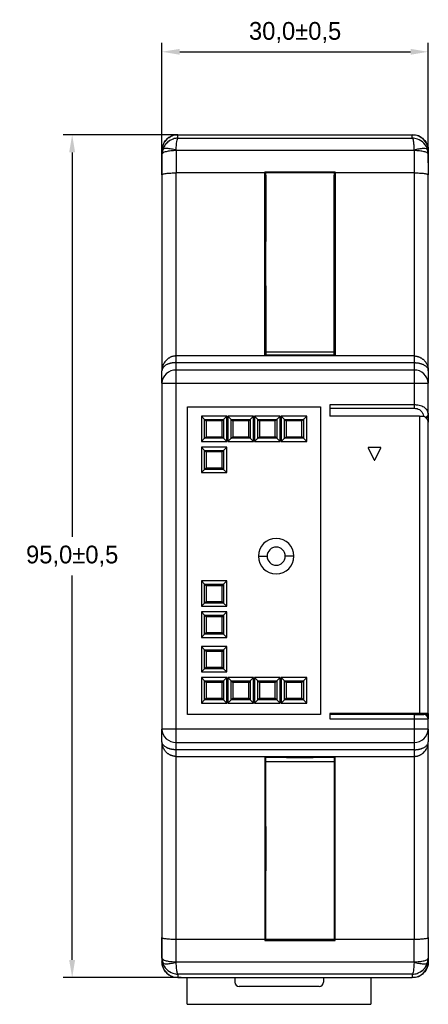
# Model space of a CAD drawing. Header units: millimetres. Extents: x 844 to 1341, y 0 to 352.
# Tile 7 of 14: x 980 to 1026, y 121 to 231. Entities that reach past the tile are written whole.
import ezdxf

# ---------------------------------------------------------------- set-up
doc = ezdxf.new("R2010")
doc.units = ezdxf.units.MM
doc.header["$LTSCALE"] = 2
doc.header["$PDSIZE"] = -1
doc.layers.add('HMI-D4', color=250, linetype='Continuous')
doc.dimstyles.new('ISO-25', dxfattribs={"dimtxt": 2.5, "dimasz": 2.5, "dimexe": 1.25, "dimexo": 0.625, "dimtad": 1, "dimtxsty": 'Standard', "dimcen": 2.5, "dimadec": 0, "dimazin": 0, "dimtfac": 1, "dimtmove": 0, "dimatfit": 3, "dimfxl": 1, "dimarcsym": 0})

# ---------------------------------------------------------------- blocks, each defined once
blk = doc.blocks.new('*D10')
at = {"layer": 'Defpoints', "color": 0}
for p in [(1025.93, 227.88), (1025.93, 215.38), (995.93, 215.17)]:
    blk.add_point(p, dxfattribs=at)
at = {"layer": 'HMI-D4', "color": 0, "lineweight": -2}
for p, q in [((995.93, 215.17), (995.93, 228.88)), ((1025.93, 215.38), (1025.93, 228.88)), ((997.93, 227.88), (1023.93, 227.88))]:
    blk.add_line(p, q, dxfattribs=at)
at = {"layer": 'HMI-D4', "color": 0}
for points in [[(997.93, 228.21), (997.93, 227.55), (995.93, 227.88)], [(1023.93, 228.21), (1023.93, 227.55), (1025.93, 227.88)]]:
    blk.add_solid(points, dxfattribs=at)
at = {"layer": 'HMI-D4', "color": 0, "insert": (1010.93, 230.05), "char_height": 2, "attachment_point": 5}
blk.add_mtext('30,0±0,5', dxfattribs=at)
blk = doc.blocks.new('*D11')
at = {"layer": 'Defpoints', "color": 0}
for p in [(997.73, 218.54), (985.82, 123.54), (998.11, 123.54)]:
    blk.add_point(p, dxfattribs=at)
at = {"layer": 'HMI-D4', "color": 0, "lineweight": -2}
for p, q in [((997.73, 218.54), (984.82, 218.54)), ((985.82, 216.54), (985.82, 173.2)), ((985.82, 125.54), (985.82, 168.87)), ((998.11, 123.54), (984.82, 123.54))]:
    blk.add_line(p, q, dxfattribs=at)
at = {"layer": 'HMI-D4', "color": 0}
for points in [[(985.48, 216.54), (986.15, 216.54), (985.82, 218.54)], [(985.48, 125.54), (986.15, 125.54), (985.82, 123.54)]]:
    blk.add_solid(points, dxfattribs=at)
at = {"layer": 'HMI-D4', "color": 0, "insert": (985.82, 171.04), "char_height": 2, "attachment_point": 5}
blk.add_mtext('95,0±0,5', dxfattribs=at)

msp = doc.modelspace()

# ---------------------------------------------------------------- linework, layer by layer
at = {"color": 7, "linetype": 'Continuous', "lineweight": 25}
for p, q in [((997.73, 218.54), (1024.13, 218.54)), ((997.73, 218.14), (997.73, 218.54)), ((997.73, 218.14), (1024.13, 218.14)), ((1024.13, 218.14), (1024.13, 218.54)), ((995.93, 216.74), (995.93, 214.03)), ((995.93, 216.33), (995.93, 216.74)), ((995.99, 216.41), (995.93, 216.33)), ((996.03, 216.87), (995.96, 216.4)), ((996.07, 216.88), (996.05, 216.86)), ((997.53, 216.75), (997.53, 214.24)), ((997.54, 216.8), (1024.33, 216.8)), ((1024.33, 216.75), (1024.33, 214.24)), ((1025.87, 216.82), (1025.81, 216.86)), ((1025.91, 216.4), (1025.84, 216.87)), ((1025.93, 216.33), (1025.88, 216.41)), ((1025.93, 216.74), (1025.93, 214.03)), ((1025.93, 216.33), (1025.93, 216.74)), ((995.93, 214.03), (995.93, 216.33)), ((1025.93, 216.33), (1025.93, 214.03)), ((997.53, 193.6), (997.53, 214.24)), ((1007.51, 214.24), (997.53, 214.24)), ((1007.51, 214.34), (1015.44, 214.34)), ((1007.51, 214.34), (1007.51, 214.24)), ((1007.51, 214.34), (1007.62, 214.23)), ((1007.51, 193.63), (1007.51, 214.24)), ((1007.62, 213.97), (1007.62, 214.23)), ((1015.33, 214.23), (1007.62, 214.23)), ((1015.44, 214.34), (1015.33, 214.23)), ((1015.33, 214.23), (1015.33, 213.97)), ((1015.44, 214.24), (1015.44, 214.34)), ((1015.44, 214.24), (1015.44, 193.63)), ((1024.33, 214.24), (1015.44, 214.24)), ((1024.33, 214.24), (1024.33, 193.6)), ((995.93, 214.03), (995.93, 191.94)), ((1007.62, 213.97), (1007.62, 206.49)), ((1015.33, 206.49), (1015.33, 213.97)), ((1025.93, 191.94), (1025.93, 214.03)), ((1007.62, 201.49), (1007.62, 206.49)), ((1015.33, 201.49), (1015.33, 206.49)), ((1007.62, 201.49), (1007.62, 193.74)), ((1015.33, 193.74), (1015.33, 201.49)), ((1024.33, 193.6), (997.53, 193.6)), ((1007.51, 193.63), (1007.62, 193.74)), ((1015.44, 193.63), (1007.51, 193.63)), ((1015.33, 194.04), (1007.62, 194.04)), ((1007.62, 193.74), (1009.98, 193.74)), ((1009.98, 193.74), (1012.98, 193.74)), ((1012.98, 193.74), (1015.33, 193.74)), ((1015.44, 193.63), (1015.33, 193.74)), ((997.53, 192.02), (997.53, 192.85)), ((997.53, 192.85), (1024.33, 192.85)), ((997.53, 190.52), (997.53, 192.02)), ((1024.33, 192.02), (997.53, 192.02)), ((1024.33, 192.85), (1024.33, 192.02)), ((1024.33, 192.02), (1024.33, 190.52)), ((995.93, 190.52), (995.93, 191.94)), ((1025.93, 191.94), (1025.93, 190.52)), ((995.93, 190.52), (997.53, 190.52)), ((995.93, 190.52), (995.93, 151.55)), ((997.53, 151.55), (997.53, 190.52)), ((997.53, 190.52), (1024.33, 190.52)), ((1024.33, 190.52), (1024.33, 188.09)), ((1024.33, 190.52), (1025.93, 190.52)), ((1025.93, 187.15), (1025.93, 190.52)), ((998.8, 187.87), (1013.8, 187.87)), ((998.8, 153.2), (998.8, 187.87)), ((1013.8, 187.87), (1013.8, 153.2)), ((1024.33, 188.09), (1014.83, 188.09)), ((1014.83, 188.09), (1014.83, 186.8)), ((1014.83, 187.72), (1024.33, 187.72)), ((1024.33, 188.09), (1024.33, 187.72)), ((1000.37, 186.82), (1000.73, 186.46)), ((1000.37, 186.82), (1000.37, 183.96)), ((1003.24, 186.82), (1000.37, 186.82)), ((1000.73, 184.32), (1000.73, 186.46)), ((1000.73, 186.46), (1002.88, 186.46)), ((1000.73, 186.46), (1000.91, 186.28)), ((1002.88, 186.46), (1002.7, 186.28)), ((1002.88, 186.46), (1003.24, 186.82)), ((1002.88, 186.46), (1002.88, 184.32)), ((1003.24, 183.96), (1003.24, 186.82)), ((1003.37, 186.82), (1003.73, 186.46)), ((1003.37, 186.82), (1003.37, 183.96)), ((1006.24, 186.82), (1003.37, 186.82)), ((1003.73, 184.32), (1003.73, 186.46)), ((1003.73, 186.46), (1005.88, 186.46)), ((1003.73, 186.46), (1003.91, 186.28)), ((1005.88, 186.46), (1005.7, 186.28)), ((1006.24, 186.82), (1005.88, 186.46)), ((1005.88, 186.46), (1005.88, 184.32)), ((1006.24, 183.96), (1006.24, 186.82)), ((1009.24, 186.82), (1006.37, 186.82)), ((1006.37, 186.82), (1006.37, 183.96)), ((1006.37, 186.82), (1006.73, 186.46)), ((1006.73, 186.46), (1008.88, 186.46)), ((1006.73, 184.32), (1006.73, 186.46)), ((1006.73, 186.46), (1006.91, 186.28)), ((1008.88, 186.46), (1008.7, 186.28)), ((1009.24, 186.82), (1008.88, 186.46)), ((1008.88, 186.46), (1008.88, 184.32)), ((1009.24, 183.96), (1009.24, 186.82)), ((1012.24, 186.82), (1009.37, 186.82)), ((1009.37, 186.82), (1009.37, 183.96)), ((1009.73, 186.46), (1009.37, 186.82)), ((1009.73, 184.32), (1009.73, 186.46)), ((1009.73, 186.46), (1011.88, 186.46)), ((1009.73, 186.46), (1009.91, 186.28)), ((1011.88, 186.46), (1011.7, 186.28)), ((1011.88, 186.46), (1012.24, 186.82)), ((1011.88, 186.46), (1011.88, 184.32)), ((1012.24, 183.96), (1012.24, 186.82)), ((1024.93, 186.8), (1014.83, 186.8)), ((1024.93, 186.8), (1024.93, 153.3)), ((1024.93, 186.8), (1025.46, 186.8)), ((1025.92, 187.09), (1025.91, 187.26)), ((1025.93, 187.15), (1025.93, 187.15)), ((1025.93, 187.12), (1025.93, 187.15)), ((1025.93, 187.15), (1025.93, 186.95)), ((1025.93, 186.95), (1025.93, 186.15)), ((1002.7, 186.28), (1000.91, 186.28)), ((1000.91, 186.28), (1000.91, 184.49)), ((1002.7, 184.49), (1002.7, 186.28)), ((1005.7, 186.28), (1003.91, 186.28)), ((1003.91, 186.28), (1003.91, 184.49)), ((1005.7, 184.49), (1005.7, 186.28)), ((1008.7, 186.28), (1006.91, 186.28)), ((1006.91, 186.28), (1006.91, 184.49)), ((1008.7, 184.49), (1008.7, 186.28)), ((1009.91, 186.28), (1009.91, 184.49)), ((1011.7, 186.28), (1009.91, 186.28)), ((1011.7, 184.49), (1011.7, 186.28)), ((1025.93, 153.3), (1025.93, 186.15)), ((1025.93, 186.15), (1025.93, 186.15)), ((1000.37, 183.96), (1000.73, 184.32)), ((1000.73, 184.32), (1000.91, 184.49)), ((1002.88, 184.32), (1000.73, 184.32)), ((1000.91, 184.49), (1002.7, 184.49)), ((1002.88, 184.32), (1002.7, 184.49)), ((1002.88, 184.32), (1003.24, 183.96)), ((1003.73, 184.32), (1003.37, 183.96)), ((1003.73, 184.32), (1003.91, 184.49)), ((1005.88, 184.32), (1003.73, 184.32)), ((1003.91, 184.49), (1005.7, 184.49)), ((1005.88, 184.32), (1005.7, 184.49)), ((1005.88, 184.32), (1006.24, 183.96)), ((1006.73, 184.32), (1006.37, 183.96)), ((1006.73, 184.32), (1006.91, 184.49)), ((1008.88, 184.32), (1006.73, 184.32)), ((1006.91, 184.49), (1008.7, 184.49)), ((1008.88, 184.32), (1008.7, 184.49)), ((1008.88, 184.32), (1009.24, 183.96)), ((1009.37, 183.96), (1009.73, 184.32)), ((1009.73, 184.32), (1009.91, 184.49)), ((1011.88, 184.32), (1009.73, 184.32)), ((1009.91, 184.49), (1011.7, 184.49)), ((1011.88, 184.32), (1011.7, 184.49)), ((1012.24, 183.96), (1011.88, 184.32)), ((1000.37, 183.96), (1003.24, 183.96)), ((1000.37, 183.32), (1000.73, 182.96)), ((1003.24, 183.32), (1000.37, 183.32)), ((1000.37, 183.32), (1000.37, 180.46)), ((1002.88, 182.96), (1003.24, 183.32)), ((1003.24, 180.46), (1003.24, 183.32)), ((1003.37, 183.96), (1006.24, 183.96)), ((1006.37, 183.96), (1009.24, 183.96)), ((1009.37, 183.96), (1012.24, 183.96)), ((1019.17, 183.22), (1019.84, 181.89)), ((1020.55, 183.3), (1019.22, 183.3)), ((1019.93, 181.89), (1020.6, 183.22)), ((1000.73, 182.96), (1002.88, 182.96)), ((1000.73, 180.82), (1000.73, 182.96)), ((1000.73, 182.96), (1000.91, 182.78)), ((1002.7, 182.78), (1000.91, 182.78)), ((1000.91, 182.78), (1000.91, 180.99)), ((1002.88, 182.96), (1002.7, 182.78)), ((1002.7, 180.99), (1002.7, 182.78)), ((1002.88, 182.96), (1002.88, 180.82)), ((1000.73, 180.82), (1000.91, 180.99)), ((1000.91, 180.99), (1002.7, 180.99)), ((1002.88, 180.82), (1002.7, 180.99)), ((1000.37, 180.46), (1000.73, 180.82)), ((1000.37, 180.46), (1003.24, 180.46)), ((1002.88, 180.82), (1000.73, 180.82)), ((1002.88, 180.82), (1003.24, 180.46)), ((1006.8, 171.04), (1007.78, 171.04)), ((1010.8, 171.04), (1009.82, 171.04)), ((1000.37, 168.25), (1000.73, 167.89)), ((1000.37, 168.25), (1000.37, 165.39)), ((1003.24, 168.25), (1000.37, 168.25)), ((1000.73, 165.75), (1000.73, 167.89)), ((1000.73, 167.89), (1002.88, 167.89)), ((1000.73, 167.89), (1000.91, 167.71)), ((1000.91, 167.71), (1000.91, 165.92)), ((1002.7, 167.71), (1000.91, 167.71)), ((1002.88, 167.89), (1002.7, 167.71)), ((1002.7, 165.92), (1002.7, 167.71)), ((1002.88, 167.89), (1003.24, 168.25)), ((1002.88, 167.89), (1002.88, 165.75)), ((1003.24, 165.39), (1003.24, 168.25)), ((1000.37, 165.39), (1000.73, 165.75)), ((1000.37, 165.39), (1003.24, 165.39)), ((1000.73, 165.75), (1000.91, 165.92)), ((1002.88, 165.75), (1000.73, 165.75)), ((1000.91, 165.92), (1002.7, 165.92)), ((1002.88, 165.75), (1002.7, 165.92)), ((1002.88, 165.75), (1003.24, 165.39)), ((1000.37, 164.75), (1000.73, 164.39)), ((1000.37, 164.75), (1000.37, 161.89)), ((1003.24, 164.75), (1000.37, 164.75)), ((1000.73, 162.25), (1000.73, 164.39)), ((1000.73, 164.39), (1002.88, 164.39)), ((1000.73, 164.39), (1000.91, 164.21)), ((1002.88, 164.39), (1002.7, 164.21)), ((1002.88, 164.39), (1003.24, 164.75)), ((1002.88, 164.39), (1002.88, 162.25)), ((1003.24, 161.89), (1003.24, 164.75)), ((1002.7, 164.21), (1000.91, 164.21)), ((1000.91, 164.21), (1000.91, 162.42)), ((1002.7, 162.42), (1002.7, 164.21)), ((1000.37, 161.89), (1000.73, 162.25)), ((1000.73, 162.25), (1000.91, 162.42)), ((1002.88, 162.25), (1000.73, 162.25)), ((1000.91, 162.42), (1002.7, 162.42)), ((1002.88, 162.25), (1002.7, 162.42)), ((1002.88, 162.25), (1003.24, 161.89)), ((1000.37, 161.89), (1003.24, 161.89)), ((1003.24, 160.85), (1000.37, 160.85)), ((1000.37, 160.85), (1000.37, 157.99)), ((1000.37, 160.85), (1000.73, 160.49)), ((1000.73, 160.49), (1002.88, 160.49)), ((1000.73, 158.35), (1000.73, 160.49)), ((1000.73, 160.49), (1000.91, 160.31)), ((1000.91, 160.31), (1000.91, 158.52)), ((1002.7, 160.31), (1000.91, 160.31)), ((1002.88, 160.49), (1002.7, 160.31)), ((1002.7, 158.52), (1002.7, 160.31)), ((1002.88, 160.49), (1003.24, 160.85)), ((1002.88, 160.49), (1002.88, 158.35)), ((1003.24, 157.99), (1003.24, 160.85)), ((1000.37, 157.99), (1000.73, 158.35)), ((1000.37, 157.99), (1003.24, 157.99)), ((1000.73, 158.35), (1000.91, 158.52)), ((1002.88, 158.35), (1000.73, 158.35)), ((1000.91, 158.52), (1002.7, 158.52)), ((1002.88, 158.35), (1002.7, 158.52)), ((1002.88, 158.35), (1003.24, 157.99)), ((1003.24, 157.35), (1000.37, 157.35)), ((1000.37, 157.35), (1000.37, 154.49)), ((1000.73, 156.99), (1000.37, 157.35)), ((1000.73, 154.85), (1000.73, 156.99)), ((1000.73, 156.99), (1002.88, 156.99)), ((1000.73, 156.99), (1000.91, 156.81)), ((1000.91, 156.81), (1000.91, 155.02)), ((1002.7, 156.81), (1000.91, 156.81)), ((1002.88, 156.99), (1002.7, 156.81)), ((1002.7, 155.02), (1002.7, 156.81)), ((1002.88, 156.99), (1003.24, 157.35)), ((1002.88, 156.99), (1002.88, 154.85)), ((1003.24, 154.49), (1003.24, 157.35)), ((1006.24, 157.35), (1003.37, 157.35)), ((1003.37, 157.35), (1003.37, 154.49)), ((1003.73, 156.99), (1003.37, 157.35)), ((1003.73, 154.85), (1003.73, 156.99)), ((1003.73, 156.99), (1005.88, 156.99)), ((1003.73, 156.99), (1003.91, 156.81)), ((1003.91, 156.81), (1003.91, 155.02)), ((1005.7, 156.81), (1003.91, 156.81)), ((1005.88, 156.99), (1005.7, 156.81)), ((1005.7, 155.02), (1005.7, 156.81)), ((1005.88, 156.99), (1006.24, 157.35)), ((1005.88, 156.99), (1005.88, 154.85)), ((1006.24, 154.49), (1006.24, 157.35)), ((1009.24, 157.35), (1006.37, 157.35)), ((1006.37, 157.35), (1006.37, 154.49)), ((1006.37, 157.35), (1006.73, 156.99)), ((1006.73, 156.99), (1008.88, 156.99)), ((1006.73, 154.85), (1006.73, 156.99)), ((1006.73, 156.99), (1006.91, 156.81)), ((1006.91, 156.81), (1006.91, 155.02)), ((1008.7, 156.81), (1006.91, 156.81)), ((1008.88, 156.99), (1008.7, 156.81)), ((1008.7, 155.02), (1008.7, 156.81)), ((1008.88, 156.99), (1009.24, 157.35)), ((1008.88, 156.99), (1008.88, 154.85)), ((1009.24, 154.49), (1009.24, 157.35)), ((1012.24, 157.35), (1009.37, 157.35)), ((1009.37, 157.35), (1009.37, 154.49)), ((1009.37, 157.35), (1009.73, 156.99)), ((1009.73, 154.85), (1009.73, 156.99)), ((1009.73, 156.99), (1011.88, 156.99)), ((1009.73, 156.99), (1009.91, 156.81)), ((1011.7, 156.81), (1009.91, 156.81)), ((1009.91, 156.81), (1009.91, 155.02)), ((1011.88, 156.99), (1011.7, 156.81)), ((1011.7, 155.02), (1011.7, 156.81)), ((1011.88, 156.99), (1012.24, 157.35)), ((1011.88, 156.99), (1011.88, 154.85)), ((1012.24, 154.49), (1012.24, 157.35)), ((1000.37, 154.49), (1000.73, 154.85)), ((1000.37, 154.49), (1003.24, 154.49)), ((1000.73, 154.85), (1000.91, 155.02)), ((1002.88, 154.85), (1000.73, 154.85)), ((1000.91, 155.02), (1002.7, 155.02)), ((1002.88, 154.85), (1002.7, 155.02)), ((1003.24, 154.49), (1002.88, 154.85)), ((1003.37, 154.49), (1003.73, 154.85)), ((1003.37, 154.49), (1006.24, 154.49)), ((1003.73, 154.85), (1003.91, 155.02)), ((1005.88, 154.85), (1003.73, 154.85)), ((1003.91, 155.02), (1005.7, 155.02)), ((1005.88, 154.85), (1005.7, 155.02)), ((1006.24, 154.49), (1005.88, 154.85)), ((1006.37, 154.49), (1006.73, 154.85)), ((1006.37, 154.49), (1009.24, 154.49)), ((1006.73, 154.85), (1006.91, 155.02)), ((1008.88, 154.85), (1006.73, 154.85)), ((1006.91, 155.02), (1008.7, 155.02)), ((1008.88, 154.85), (1008.7, 155.02)), ((1008.88, 154.85), (1009.24, 154.49)), ((1009.37, 154.49), (1009.73, 154.85)), ((1009.37, 154.49), (1012.24, 154.49)), ((1009.73, 154.85), (1009.91, 155.02)), ((1011.88, 154.85), (1009.73, 154.85)), ((1009.91, 155.02), (1011.7, 155.02)), ((1011.88, 154.85), (1011.7, 155.02)), ((1011.88, 154.85), (1012.24, 154.49)), ((1013.8, 153.2), (998.8, 153.2)), ((1024.93, 153.3), (1014.83, 153.3)), ((1014.83, 153.3), (1014.83, 152.7)), ((1024.33, 153.2), (1014.83, 153.2)), ((1015.93, 153.2), (1015.93, 153.3)), ((1017.43, 153.2), (1017.43, 153.3)), ((1021.43, 153.2), (1021.43, 153.3)), ((1023.93, 153.3), (1023.93, 153.2)), ((1024.13, 153.2), (1024.13, 153.3)), ((1024.33, 153.2), (1024.33, 152.7)), ((1024.33, 153.2), (1025.43, 153.2)), ((1025.93, 153.3), (1024.93, 153.3)), ((1025.93, 153.3), (1025.93, 152.9)), ((1014.83, 152.7), (1024.33, 152.7)), ((1024.33, 152.7), (1024.33, 151.55)), ((1024.33, 152.7), (1025.93, 152.7)), ((1025.93, 152.9), (1025.93, 152.7)), ((1025.93, 151.55), (1025.93, 152.7)), ((997.53, 151.55), (995.93, 151.55)), ((995.93, 150.13), (995.93, 151.55)), ((1024.33, 151.55), (997.53, 151.55)), ((997.53, 150.05), (997.53, 151.55)), ((1025.93, 151.55), (1024.33, 151.55)), ((1024.33, 151.55), (1024.33, 150.05)), ((1025.93, 151.55), (1025.93, 150.13)), ((995.93, 150.13), (995.93, 128.05)), ((997.53, 150.05), (1024.33, 150.05)), ((997.53, 149.22), (997.53, 150.05)), ((1024.33, 150.05), (1024.33, 149.22)), ((1025.93, 128.05), (1025.93, 150.13)), ((1024.33, 149.22), (997.53, 149.22)), ((997.53, 148.47), (1024.33, 148.47)), ((997.53, 127.84), (997.53, 148.47)), ((1007.51, 148.44), (1007.51, 127.84)), ((1015.44, 148.44), (1007.51, 148.44)), ((1007.51, 148.44), (1007.62, 148.34)), ((1007.62, 140.59), (1007.62, 148.34)), ((1009.98, 148.34), (1007.62, 148.34)), ((1015.33, 147.86), (1007.62, 147.86)), ((1009.98, 148.34), (1012.98, 148.34)), ((1015.33, 148.34), (1012.98, 148.34)), ((1015.44, 148.44), (1015.33, 148.34)), ((1015.33, 148.34), (1015.33, 140.59)), ((1015.44, 127.84), (1015.44, 148.44)), ((1024.33, 148.47), (1024.33, 127.84)), ((1007.62, 140.59), (1007.62, 135.59)), ((1015.33, 140.59), (1015.33, 135.59)), ((1007.62, 128.1), (1007.62, 135.59)), ((1015.33, 135.59), (1015.33, 128.1)), ((995.93, 128.05), (995.93, 125.34)), ((995.93, 125.74), (995.93, 128.05)), ((1007.51, 127.84), (997.53, 127.84)), ((997.53, 125.32), (997.53, 127.84)), ((1007.51, 127.84), (1007.51, 127.73)), ((1007.51, 127.73), (1007.62, 127.84)), ((1007.51, 127.73), (1015.44, 127.73)), ((1007.62, 127.84), (1007.62, 128.1)), ((1015.33, 127.84), (1007.62, 127.84)), ((1015.33, 128.1), (1015.33, 127.84)), ((1015.44, 127.73), (1015.33, 127.84)), ((1024.33, 127.84), (1015.44, 127.84)), ((1015.44, 127.73), (1015.44, 127.84)), ((1024.33, 125.32), (1024.33, 127.84)), ((1025.93, 128.05), (1025.93, 125.34)), ((1025.93, 128.05), (1025.93, 125.74)), ((995.93, 125.74), (995.99, 125.67)), ((995.93, 125.74), (995.93, 125.34)), ((995.96, 125.67), (996.03, 125.2)), ((1025.84, 125.2), (1025.91, 125.67)), ((1025.88, 125.67), (1025.93, 125.74)), ((1025.93, 125.74), (1025.93, 125.34)), ((996, 125.25), (996.05, 125.21)), ((1024.33, 125.27), (997.54, 125.27)), ((1025.8, 125.2), (1025.81, 125.21)), ((1024.13, 123.94), (997.73, 123.94)), ((997.73, 123.94), (997.73, 123.54)), ((997.73, 123.54), (1024.13, 123.54)), ((998.78, 120.54), (998.78, 123.54)), ((1004.13, 123.54), (1004.13, 123.04)), ((1014.13, 123.54), (1014.13, 123.04)), ((1019.48, 123.54), (1019.48, 120.54)), ((1024.13, 123.94), (1024.13, 123.54)), ((1013.63, 122.54), (1004.63, 122.54)), ((998.78, 120.54), (1019.48, 120.54))]:
    msp.add_line(p, q, dxfattribs=at)
at = {"color": 8, "linetype": 'Continuous', "lineweight": 25}
msp.add_line((1025.43, 153.3), (1025.43, 153.2), dxfattribs=at)
at = {"color": 7, "linetype": 'Continuous', "lineweight": 25}
for centre, radius, start, end in [((997.73, 216.74), 1.8, 90, 180), ((1024.13, 216.74), 1.8, 360, 90), ((997.48, 190.47), 1.55, 88.1528, 178.0252), ((1024.38, 190.47), 1.55, 1.9748, 91.8472), ((1019.22, 183.25), 0.05, 90, 206.5651), ((1020.55, 183.25), 0.05, 333.4349, 90), ((1019.88, 181.91), 0.05, 206.5651, 270), ((1019.88, 181.91), 0.05, 270, 333.4349), ((1008.8, 171.04), 2, 0, 180), ((1008.8, 171.04), 1.02, 0, 180), ((1008.8, 171.04), 2, 180, 0), ((1008.8, 171.04), 1.02, 180, 0), ((1025.43, 152.7), 0.5, 0, 90), ((997.48, 151.6), 1.55, 181.9748, 271.8472), ((1024.38, 151.6), 1.55, 268.1528, 358.0252), ((997.73, 125.34), 1.8, 180, 270), ((1024.13, 125.34), 1.8, 270, 0), ((1004.63, 123.04), 0.5, 180, 270), ((1013.63, 123.04), 0.5, 270, 0)]:
    msp.add_arc(centre, radius, start, end, dxfattribs=at)
at = {"color": 8, "linetype": 'Continuous', "lineweight": 25}
for centre, radius, start, end in [((1025.51, 186.96), 0.427, 298.5576, 358.0138), ((1025.5, 152.88), 0.438, 2.4404, 72.4989)]:
    msp.add_arc(centre, radius, start, end, dxfattribs=at)
at = {"color": 7, "linetype": 'Continuous', "lineweight": 25}
for points, knots in [([(995.93, 216.74), (995.93, 216.95), (995.97, 217.18), (996.15, 217.62), (996.29, 217.83), (996.64, 218.18), (996.85, 218.32), (997.29, 218.5), (997.52, 218.54), (997.73, 218.54)], [0, 0, 0, 0, 0.25, 0.25, 0.5, 0.5, 0.75, 0.75, 1, 1, 1, 1]), ([(997, 217.95), (996.88, 217.9), (996.56, 217.75), (996.2, 217.35), (996.06, 216.98), (996, 216.82)], [0, 0, 0, 0, 0.253917, 0.67082, 1, 1, 1, 1]), ([(996.99, 217.96), (996.93, 217.94), (996.72, 217.85), (996.45, 217.59), (996.19, 217.23), (996.09, 217), (996.04, 216.87)], [0, 0, 0, 0, 0.134023, 0.506918, 0.736419, 1, 1, 1, 1]), ([(997.54, 216.8), (997.55, 217.18), (997.58, 217.52), (997.63, 217.88), (997.65, 217.97), (997.69, 218.1), (997.71, 218.13), (997.73, 218.14)], [0, 0, 0, 0, 0.5, 0.5, 0.75, 0.75, 1, 1, 1, 1]), ([(1024.13, 218.54), (1024.35, 218.54), (1024.58, 218.5), (1025.02, 218.32), (1025.23, 218.18), (1025.58, 217.83), (1025.72, 217.62), (1025.9, 217.18), (1025.93, 216.95), (1025.93, 216.74)], [0, 0, 0, 0, 0.25, 0.25, 0.5, 0.5, 0.75, 0.75, 1, 1, 1, 1]), ([(1024.13, 218.14), (1024.14, 218.13), (1024.15, 218.13), (1024.17, 218.11), (1024.18, 218.08), (1024.2, 218.04), (1024.21, 217.99), (1024.23, 217.93), (1024.24, 217.85), (1024.26, 217.72), (1024.28, 217.54), (1024.31, 217.29), (1024.32, 217.04), (1024.32, 216.88), (1024.33, 216.8)], [0, 0, 0, 0, 0.058068, 0.117565, 0.178454, 0.240672, 0.304129, 0.368731, 0.434454, 0.501363, 0.648925, 0.781182, 0.898122, 1, 1, 1, 1]), ([(1025.87, 216.82), (1025.79, 217.11), (1025.64, 217.37), (1025.23, 217.79), (1024.98, 217.95), (1024.7, 218.04)], [0, 0, 0, 0, 0.5, 0.5, 1, 1, 1, 1]), ([(996, 216.82), (995.99, 216.79), (995.97, 216.72), (995.95, 216.6), (995.94, 216.47), (995.94, 216.38), (995.93, 216.33)], [0, 0, 0, 0, 0.210204, 0.446982, 0.710298, 1, 1, 1, 1]), ([(997.54, 216.8), (997.54, 216.79), (997.54, 216.78), (997.53, 216.76), (997.53, 216.75)], [0, 0, 0, 0, 0.499441, 1, 1, 1, 1]), ([(1025.93, 216.33), (1025.93, 216.38), (1025.93, 216.47), (1025.92, 216.6), (1025.89, 216.72), (1025.88, 216.79), (1025.87, 216.82)], [0, 0, 0, 0, 0.288318, 0.551199, 0.788457, 1, 1, 1, 1]), ([(995.93, 214.03), (995.93, 214.05), (995.97, 214.08), (996.12, 214.13), (996.25, 214.15), (996.56, 214.2), (996.75, 214.21), (997.14, 214.23), (997.35, 214.24), (997.53, 214.24)], [0, 0, 0, 0, 0.25, 0.25, 0.5, 0.5, 0.75, 0.75, 1, 1, 1, 1]), ([(1024.33, 214.24), (1024.52, 214.24), (1024.73, 214.23), (1025.12, 214.21), (1025.31, 214.2), (1025.62, 214.15), (1025.74, 214.13), (1025.9, 214.08), (1025.93, 214.05), (1025.93, 214.03)], [0, 0, 0, 0, 0.25, 0.25, 0.5, 0.5, 0.75, 0.75, 1, 1, 1, 1]), ([(997.53, 193.6), (997.5, 193.6), (997.43, 193.6), (997.32, 193.59), (997.22, 193.57), (997.11, 193.54), (997.01, 193.51), (996.91, 193.47), (996.82, 193.43), (996.73, 193.37), (996.64, 193.32), (996.55, 193.25), (996.44, 193.15), (996.31, 193.01), (996.18, 192.83), (996.07, 192.62), (995.99, 192.4), (995.94, 192.17), (995.94, 192.02), (995.93, 191.94)], [0, 0, 0, 0, 0.034453, 0.068985, 0.103768, 0.138951, 0.17466, 0.210999, 0.248055, 0.285895, 0.32457, 0.364129, 0.404614, 0.495569, 0.590691, 0.689439, 0.791112, 0.894915, 1, 1, 1, 1]), ([(997.53, 192.85), (997.53, 192.9), (997.53, 193.01), (997.53, 193.28), (997.53, 193.45), (997.53, 193.6)], [0, 0, 0, 0, 0.5, 0.5, 1, 1, 1, 1]), ([(1024.33, 193.6), (1024.33, 193.45), (1024.33, 193.28), (1024.33, 193.01), (1024.33, 192.9), (1024.33, 192.85)], [0, 0, 0, 0, 0.5, 0.5, 1, 1, 1, 1]), ([(1024.33, 193.6), (1024.37, 193.6), (1024.43, 193.6), (1024.53, 193.59), (1024.63, 193.57), (1024.73, 193.55), (1024.83, 193.52), (1024.93, 193.48), (1025.03, 193.43), (1025.12, 193.38), (1025.21, 193.32), (1025.3, 193.26), (1025.41, 193.17), (1025.53, 193.05), (1025.65, 192.89), (1025.77, 192.69), (1025.86, 192.47), (1025.92, 192.22), (1025.93, 192.03), (1025.93, 191.94)], [0, 0, 0, 0, 0.031584, 0.063761, 0.096686, 0.1305, 0.165339, 0.201322, 0.23856, 0.277152, 0.317189, 0.358749, 0.401904, 0.474522, 0.55777, 0.651833, 0.756836, 0.87287, 1, 1, 1, 1]), ([(997.53, 192.85), (997.5, 192.85), (997.44, 192.85), (997.34, 192.84), (997.24, 192.83), (997.14, 192.82), (997.04, 192.81), (996.94, 192.79), (996.84, 192.76), (996.75, 192.73), (996.65, 192.7), (996.56, 192.67), (996.46, 192.62), (996.34, 192.55), (996.22, 192.46), (996.1, 192.35), (996.01, 192.23), (995.95, 192.09), (995.94, 191.99), (995.93, 191.94)], [0, 0, 0, 0, 0.031584, 0.063761, 0.096686, 0.1305, 0.165339, 0.201322, 0.23856, 0.277152, 0.317189, 0.358749, 0.401904, 0.474522, 0.55777, 0.651833, 0.756836, 0.87287, 1, 1, 1, 1]), ([(1024.33, 192.85), (1024.37, 192.85), (1024.44, 192.85), (1024.55, 192.84), (1024.65, 192.83), (1024.75, 192.82), (1024.86, 192.8), (1024.95, 192.78), (1025.05, 192.75), (1025.14, 192.72), (1025.23, 192.69), (1025.32, 192.66), (1025.43, 192.61), (1025.56, 192.53), (1025.69, 192.43), (1025.8, 192.31), (1025.88, 192.19), (1025.93, 192.07), (1025.93, 191.98), (1025.93, 191.94)], [0, 0, 0, 0, 0.034453, 0.068985, 0.103768, 0.138951, 0.17466, 0.210999, 0.248055, 0.285895, 0.32457, 0.364129, 0.404614, 0.495569, 0.590691, 0.689439, 0.791112, 0.894915, 1, 1, 1, 1]), ([(1025.9, 187.23), (1025.87, 187.34), (1025.81, 187.55), (1025.52, 187.79), (1025.21, 187.94), (1024.93, 188.02), (1024.63, 188.08), (1024.43, 188.09), (1024.33, 188.09)], [0, 0, 0, 0, 0.254558, 0.490751, 0.62936, 0.759615, 0.882696, 1, 1, 1, 1]), ([(1024.33, 187.72), (1024.45, 187.71), (1024.67, 187.68), (1024.95, 187.55), (1025.17, 187.36), (1025.35, 187.1), (1025.38, 186.9), (1025.4, 186.8)], [0, 0, 0, 0, 0.180875, 0.338993, 0.522993, 0.754538, 1, 1, 1, 1]), ([(1025.93, 186.15), (1025.91, 186.27), (1025.86, 186.41), (1025.69, 186.63), (1025.58, 186.73), (1025.46, 186.8)], [0, 0, 0, 0, 0.5, 0.5, 1, 1, 1, 1]), ([(1025.93, 187.15), (1025.93, 187.1), (1025.92, 187.02), (1025.87, 186.91), (1025.81, 186.82), (1025.72, 186.74), (1025.64, 186.7), (1025.59, 186.68)], [0, 0, 0, 0, 0.213703, 0.411617, 0.593574, 0.759665, 1, 1, 1, 1]), ([(997.53, 149.22), (997.5, 149.22), (997.43, 149.22), (997.32, 149.23), (997.22, 149.24), (997.11, 149.26), (997.01, 149.27), (996.91, 149.29), (996.82, 149.32), (996.73, 149.35), (996.64, 149.38), (996.55, 149.41), (996.44, 149.47), (996.31, 149.54), (996.18, 149.65), (996.07, 149.76), (995.99, 149.88), (995.94, 150.01), (995.94, 150.09), (995.93, 150.13)], [0, 0, 0, 0, 0.034453, 0.068985, 0.103768, 0.138951, 0.174659, 0.210999, 0.248055, 0.285894, 0.32457, 0.364129, 0.404614, 0.495569, 0.590691, 0.689439, 0.791112, 0.894915, 1, 1, 1, 1]), ([(997.53, 148.47), (997.5, 148.47), (997.44, 148.48), (997.34, 148.48), (997.24, 148.5), (997.14, 148.52), (997.04, 148.56), (996.94, 148.59), (996.84, 148.64), (996.75, 148.69), (996.65, 148.75), (996.56, 148.81), (996.46, 148.9), (996.34, 149.02), (996.22, 149.19), (996.1, 149.38), (996.01, 149.6), (995.95, 149.86), (995.94, 150.04), (995.93, 150.13)], [0, 0, 0, 0, 0.031584, 0.063761, 0.096686, 0.1305, 0.165339, 0.201322, 0.23856, 0.277152, 0.317189, 0.358749, 0.401904, 0.474522, 0.55777, 0.651833, 0.756836, 0.87287, 1, 1, 1, 1]), ([(1024.33, 149.22), (1024.37, 149.22), (1024.43, 149.22), (1024.53, 149.23), (1024.63, 149.24), (1024.73, 149.25), (1024.83, 149.27), (1024.93, 149.29), (1025.03, 149.31), (1025.12, 149.34), (1025.21, 149.37), (1025.3, 149.41), (1025.41, 149.46), (1025.53, 149.52), (1025.65, 149.61), (1025.77, 149.72), (1025.86, 149.84), (1025.92, 149.98), (1025.93, 150.08), (1025.93, 150.13)], [0, 0, 0, 0, 0.031584, 0.063761, 0.096686, 0.1305, 0.165339, 0.201322, 0.23856, 0.277152, 0.317189, 0.358749, 0.401904, 0.474522, 0.55777, 0.651833, 0.756836, 0.87287, 1, 1, 1, 1]), ([(1024.33, 148.47), (1024.37, 148.47), (1024.44, 148.48), (1024.55, 148.49), (1024.65, 148.5), (1024.75, 148.53), (1024.86, 148.56), (1024.95, 148.6), (1025.05, 148.65), (1025.14, 148.7), (1025.23, 148.76), (1025.32, 148.82), (1025.43, 148.92), (1025.56, 149.06), (1025.69, 149.25), (1025.8, 149.45), (1025.88, 149.67), (1025.93, 149.9), (1025.93, 150.05), (1025.93, 150.13)], [0, 0, 0, 0, 0.034453, 0.068985, 0.103768, 0.138951, 0.17466, 0.210999, 0.248055, 0.285895, 0.32457, 0.364129, 0.404614, 0.495569, 0.590691, 0.689439, 0.791112, 0.894915, 1, 1, 1, 1]), ([(997.53, 148.47), (997.53, 148.63), (997.53, 148.79), (997.53, 149.07), (997.53, 149.17), (997.53, 149.22)], [0, 0, 0, 0, 0.5, 0.5, 1, 1, 1, 1]), ([(1024.33, 149.22), (1024.33, 149.17), (1024.33, 149.07), (1024.33, 148.79), (1024.33, 148.63), (1024.33, 148.47)], [0, 0, 0, 0, 0.5, 0.5, 1, 1, 1, 1]), ([(997.53, 127.84), (997.35, 127.84), (997.14, 127.84), (996.75, 127.86), (996.56, 127.88), (996.25, 127.92), (996.12, 127.94), (995.97, 128), (995.93, 128.02), (995.93, 128.05)], [0, 0, 0, 0, 0.25, 0.25, 0.5, 0.5, 0.75, 0.75, 1, 1, 1, 1]), ([(1025.93, 128.05), (1025.93, 128.02), (1025.9, 128), (1025.74, 127.94), (1025.62, 127.92), (1025.31, 127.88), (1025.12, 127.86), (1024.73, 127.84), (1024.52, 127.84), (1024.33, 127.84)], [0, 0, 0, 0, 0.25, 0.25, 0.5, 0.5, 0.75, 0.75, 1, 1, 1, 1]), ([(995.93, 125.74), (995.94, 125.69), (995.94, 125.6), (995.95, 125.47), (995.97, 125.35), (995.99, 125.28), (996, 125.25)], [0, 0, 0, 0, 0.288318, 0.551199, 0.788457, 1, 1, 1, 1]), ([(1025.87, 125.25), (1025.88, 125.28), (1025.89, 125.35), (1025.92, 125.47), (1025.93, 125.6), (1025.93, 125.69), (1025.93, 125.74)], [0, 0, 0, 0, 0.210204, 0.446982, 0.710298, 1, 1, 1, 1]), ([(997.73, 123.54), (997.52, 123.54), (997.29, 123.57), (996.85, 123.75), (996.64, 123.89), (996.29, 124.24), (996.15, 124.45), (995.97, 124.9), (995.93, 125.12), (995.93, 125.34)], [0, 0, 0, 0, 0.25, 0.25, 0.5, 0.5, 0.75, 0.75, 1, 1, 1, 1]), ([(996, 125.25), (996.08, 124.97), (996.23, 124.71), (996.63, 124.28), (996.89, 124.12), (997.16, 124.03)], [0, 0, 0, 0, 0.5, 0.5, 1, 1, 1, 1]), ([(997.73, 123.94), (997.73, 123.94), (997.72, 123.94), (997.7, 123.96), (997.69, 123.99), (997.67, 124.03), (997.66, 124.08), (997.64, 124.15), (997.63, 124.22), (997.61, 124.35), (997.59, 124.54), (997.56, 124.79), (997.55, 125.03), (997.54, 125.19), (997.54, 125.27)], [0, 0, 0, 0, 0.058068, 0.117565, 0.178454, 0.240672, 0.304129, 0.368731, 0.434454, 0.501363, 0.648925, 0.781182, 0.898122, 1, 1, 1, 1]), ([(1025.93, 125.34), (1025.93, 125.12), (1025.9, 124.9), (1025.72, 124.45), (1025.58, 124.24), (1025.23, 123.89), (1025.02, 123.75), (1024.58, 123.57), (1024.35, 123.54), (1024.13, 123.54)], [0, 0, 0, 0, 0.25, 0.25, 0.5, 0.5, 0.75, 0.75, 1, 1, 1, 1]), ([(1024.33, 125.27), (1024.31, 124.89), (1024.29, 124.55), (1024.24, 124.19), (1024.22, 124.1), (1024.18, 123.97), (1024.16, 123.94), (1024.13, 123.94)], [0, 0, 0, 0, 0.5, 0.5, 0.75, 0.75, 1, 1, 1, 1]), ([(1024.33, 125.27), (1024.33, 125.28), (1024.33, 125.3), (1024.33, 125.32), (1024.33, 125.32)], [0, 0, 0, 0, 0.499441, 1, 1, 1, 1]), ([(1024.87, 124.12), (1024.99, 124.18), (1025.31, 124.32), (1025.67, 124.73), (1025.81, 125.09), (1025.87, 125.25)], [0, 0, 0, 0, 0.253917, 0.67082, 1, 1, 1, 1]), ([(1024.88, 124.11), (1024.93, 124.14), (1025.15, 124.22), (1025.42, 124.48), (1025.68, 124.84), (1025.78, 125.08), (1025.83, 125.2)], [0, 0, 0, 0, 0.134023, 0.506918, 0.736419, 1, 1, 1, 1])]:
    msp.add_open_spline(points, degree=3, knots=knots, dxfattribs=at)
at = {"color": 8, "linetype": 'Continuous', "lineweight": 25}
for points, knots in [([(997.73, 218.14), (997.54, 218.13), (997.28, 218.12), (997.06, 217.99), (997, 217.95)], [0, 0, 0, 0, 0.7255024, 1, 1, 1, 1]), ([(997.53, 216.75), (997.32, 216.74), (996.9, 216.73), (996.38, 216.63), (996.05, 216.52), (996.01, 216.44), (995.99, 216.41)], [0, 0, 0, 0, 0.282344, 0.564688, 0.847031, 1, 1, 1, 1]), ([(997.54, 216.8), (997.36, 216.85), (996.98, 216.94), (996.48, 216.98), (996.15, 216.96), (996.09, 216.9), (996.07, 216.88)], [0, 0, 0, 0, 0.269786, 0.561732, 0.856052, 1, 1, 1, 1]), ([(1025.81, 216.86), (1025.79, 216.89), (1025.73, 216.96), (1025.39, 216.98), (1024.89, 216.94), (1024.51, 216.85), (1024.33, 216.8)], [0, 0, 0, 0, 0.16881, 0.454582, 0.738049, 1, 1, 1, 1]), ([(1025.88, 216.41), (1025.86, 216.44), (1025.82, 216.52), (1025.49, 216.63), (1024.96, 216.73), (1024.54, 216.74), (1024.33, 216.75)], [0, 0, 0, 0, 0.152962, 0.435308, 0.717654, 1, 1, 1, 1]), ([(995.99, 125.67), (996.01, 125.64), (996.05, 125.55), (996.38, 125.44), (996.9, 125.34), (997.32, 125.33), (997.53, 125.32)], [0, 0, 0, 0, 0.152962, 0.435308, 0.717654, 1, 1, 1, 1]), ([(1024.33, 125.32), (1024.54, 125.33), (1024.96, 125.34), (1025.49, 125.44), (1025.82, 125.55), (1025.86, 125.64), (1025.88, 125.67)], [0, 0, 0, 0, 0.282344, 0.564688, 0.847031, 1, 1, 1, 1]), ([(996.05, 125.21), (996.08, 125.18), (996.14, 125.12), (996.48, 125.09), (996.98, 125.14), (997.36, 125.23), (997.54, 125.27)], [0, 0, 0, 0, 0.16881, 0.454582, 0.738049, 1, 1, 1, 1]), ([(1024.33, 125.27), (1024.51, 125.23), (1024.89, 125.14), (1025.39, 125.09), (1025.72, 125.11), (1025.78, 125.18), (1025.8, 125.2)], [0, 0, 0, 0, 0.269786, 0.561732, 0.856052, 1, 1, 1, 1]), ([(1024.13, 123.94), (1024.32, 123.94), (1024.59, 123.96), (1024.81, 124.09), (1024.87, 124.12)], [0, 0, 0, 0, 0.7255024, 1, 1, 1, 1])]:
    msp.add_open_spline(points, degree=3, knots=knots, dxfattribs=at)
for points in [[(1024.7, 218.04), (1024.52, 218.1), (1024.33, 218.14), (1024.13, 218.14)], [(997.16, 124.03), (997.35, 123.97), (997.54, 123.94), (997.73, 123.94)]]:
    msp.add_open_spline(points, degree=3, dxfattribs=at)
at = {"color": 7, "linetype": 'Continuous', "lineweight": 25}
for points in [[(1024.33, 216.8), (1024.33, 216.78), (1024.33, 216.77), (1024.33, 216.75)], [(997.54, 125.27), (997.54, 125.29), (997.53, 125.31), (997.53, 125.32)]]:
    msp.add_open_spline(points, degree=3, dxfattribs=at)

# ---------------------------------------------------------------- dimensions: what is measured, and where the dimension line sits
at = {"layer": 'HMI-D4', "color": 0}
dim = msp.add_linear_dim(base=(1025.93, 227.88), p1=(995.93, 215.17), p2=(1025.93, 215.38), dimstyle='ISO-25', override={"dimtxt": 2, "dimasz": 2, "dimexe": 1, "dimexo": 0, "dimgap": 1, "dimtih": 1, "dimtoh": 1, "dimdec": 1, "dimzin": 0, "dimadec": 2, "dimtol": 1, "dimtp": 0.5, "dimtm": 0.5, "dimtdec": 1, "dimtzin": 0}, dxfattribs=at)
dim.commit()
dim.dimension.update_dxf_attribs({"geometry": '*D10', "text_midpoint": (1010.93, 230.05)})
dim = msp.add_linear_dim(base=(985.82, 123.54), p1=(997.73, 218.54), p2=(998.11, 123.54), angle=90, dimstyle='ISO-25', override={"dimtxt": 2, "dimasz": 2, "dimexe": 1, "dimexo": 0, "dimgap": 1, "dimtih": 1, "dimtoh": 1, "dimdec": 1, "dimzin": 0, "dimadec": 2, "dimtol": 1, "dimtp": 0.5, "dimtm": 0.5, "dimtdec": 1, "dimtzin": 0}, dxfattribs=at)
dim.commit()
dim.dimension.update_dxf_attribs({"geometry": '*D11', "text_midpoint": (985.82, 171.04)})

doc.saveas('drawing.dxf')
